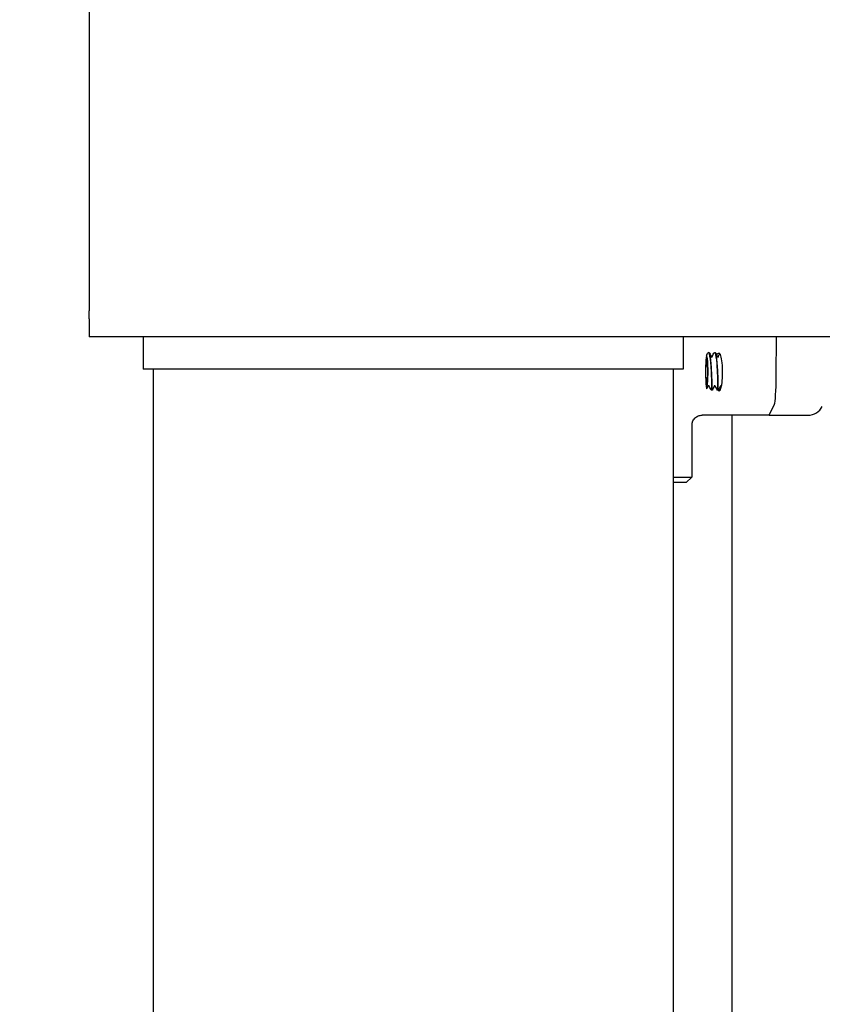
# Model space of a CAD drawing. Header units: inches. Extents: x 18 to 846, y -44 to 561.
# Tile 116 of 256: x 77 to 87, y 267 to 279. Entities that reach past the tile are written whole.
import ezdxf

# ---------------------------------------------------------------- set-up
doc = ezdxf.new("R2010")
doc.units = ezdxf.units.IN
doc.header["$LTSCALE"] = 24
doc.header["$MEASUREMENT"] = 0
doc.layers.add('Dimension (ANSI)', color=7, linetype='Continuous', lineweight=25)
doc.layers.add('Visible (ANSI)', color=7, linetype='Continuous', lineweight=30)
doc.styles.add('Note Text (ANSI)', font='tahoma.ttf')
doc.dimstyles.new('SB Fraction-16 (ANSI)', dxfattribs={"dimscale": 24, "dimtxt": 0.125, "dimasz": 0.098425, "dimexe": 0.125, "dimexo": 0.0625, "dimgap": 0.031496, "dimtad": 0, "dimtih": 1, "dimtoh": 1, "dimdec": 4, "dimrnd": 1e-08, "dimzin": 0, "dimdsep": 46, "dimlunit": 5, "dimtxsty": 'Note Text (ANSI)', "dimcen": 0.09, "dimdle": 0.393701, "dimclrd": 256, "dimclre": 256, "dimclrt": 256, "dimadec": 0, "dimazin": 3, "dimtfac": 0.96, "dimtofl": 0, "dimtmove": 0, "dimatfit": 3, "dimfxl": 1, "dimfrac": 2, "dimtolj": 1, "dimtzin": 12, "dimlwd": -1, "dimlwe": -1, "dimarcsym": 0})

# ---------------------------------------------------------------- blocks, each defined once
blk = doc.blocks.new('*D14')
at = {"layer": 'Defpoints', "color": 0, "transparency": 16777216}
for p in [(94.244, 347.082), (61.952, 275.082), (78.164, 275.082)]:
    blk.add_point(p, dxfattribs=at)
at = {"layer": 'Dimension (ANSI)', "transparency": 16777216}
for p, q in [((92.744, 347.082), (58.952, 347.082)), ((61.952, 344.719), (61.952, 313.369)), ((61.952, 277.444), (61.952, 308.794)), ((76.664, 275.082), (58.952, 275.082))]:
    blk.add_line(p, q, dxfattribs=at)
for points in [[(61.558, 344.719), (62.346, 344.719), (61.952, 347.082)], [(61.558, 277.444), (62.346, 277.444), (61.952, 275.082)]]:
    blk.add_solid(points, dxfattribs=at)
at = {"layer": 'Dimension (ANSI)', "transparency": 16777216, "insert": (59.89, 312.613), "char_height": 3, "attachment_point": 1, "style": 'Note Text (ANSI)'}
blk.add_mtext('\\A1;72', dxfattribs=at)
blk = doc.blocks.new('*D15')
at = {"layer": 'Defpoints', "color": 0, "transparency": 16777216}
for p in [(120.789, 378.582), (45.556, 94.87), (90.664, 94.87)]:
    blk.add_point(p, dxfattribs=at)
at = {"layer": 'Dimension (ANSI)', "transparency": 16777216}
for p, q in [((119.289, 378.582), (42.556, 378.582)), ((45.556, 376.219), (45.556, 240.375)), ((45.556, 97.232), (45.556, 235.076)), ((89.164, 94.87), (42.556, 94.87))]:
    blk.add_line(p, q, dxfattribs=at)
for points in [[(45.162, 376.219), (45.95, 376.219), (45.556, 378.582)], [(45.162, 97.232), (45.95, 97.232), (45.556, 94.87)]]:
    blk.add_solid(points, dxfattribs=at)
at = {"layer": 'Dimension (ANSI)', "transparency": 16777216, "insert": (36.416, 239.62), "char_height": 3, "attachment_point": 1, "style": 'Note Text (ANSI)'}
blk.add_mtext('\\A1;283 11/16', dxfattribs=at)

msp = doc.modelspace()

# ---------------------------------------------------------------- linework, layer by layer
at = {"layer": 'Visible (ANSI)'}
for p, q in [((78.16374, 280.40555), (78.16374, 275.75745)), ((78.16374, 275.75745), (78.16374, 275.45473)), ((78.16374, 275.45473), (78.16374, 275.38442)), ((78.16374, 275.28855), (78.16374, 275.38442)), ((78.16374, 275.28855), (78.16374, 275.0815)), ((78.78874, 275.0815), (78.16374, 275.0815)), ((78.78874, 275.0815), (78.78874, 274.7065)), ((85.03874, 275.0815), (78.78874, 275.0815)), ((94.16374, 275.0815), (85.03874, 275.0815)), ((85.03874, 275.0815), (85.03874, 274.7065)), ((86.11591, 274.62484), (86.11976, 275.0815)), ((86.11591, 274.62484), (86.11976, 275.0815)), ((85.33387, 274.90025), (85.3332, 274.90025)), ((85.40523, 274.90025), (85.40456, 274.90025)), ((85.03874, 274.7065), (78.78874, 274.7065)), ((78.90374, 274.7065), (78.90374, 257.2065)), ((84.92374, 274.7065), (84.92374, 257.2065)), ((85.36955, 274.46275), (85.36888, 274.46275)), ((85.4409, 274.46275), (85.44024, 274.46275)), ((86.03498, 274.17525), (86.09552, 274.3026)), ((86.03498, 274.17525), (86.09552, 274.3026)), ((86.03498, 274.17525), (85.26017, 274.17525)), ((85.60124, 274.17525), (85.60124, 261.2065)), ((86.03498, 274.17525), (86.48352, 274.17525)), ((85.13749, 274.0584), (85.13749, 273.4565)), ((84.92374, 273.4565), (85.13749, 273.4565)), ((85.07499, 273.394), (85.13749, 273.4565)), ((85.07499, 273.394), (84.92374, 273.394))]:
    msp.add_line(p, q, dxfattribs=at)
msp.add_ellipse((85.31225, 274.6815), major_axis=(0, 0.16579), ratio=0.06327788, dxfattribs=at)
msp.add_ellipse((85.31225, 274.6815), major_axis=(0, 0.16579), ratio=0.06327788, dxfattribs=at)
for centre, major_axis, ratio, start_param, end_param in [((85.45297, 274.67432), (0, 0.21875), 0.19466654, 2.88204519, 6.1722949), ((85.31225, 274.6815), (0, -0.21875), 0.06327788, 4.98647615, 5.04522331), ((86.09239, 274.67432), (0, -0.375), 0.06327788, 0.13234237, 1.43845395), ((86.09239, 274.67432), (0, -0.375), 0.06327788, 0.13234237, 1.43845395), ((86.48367, 274.36441), (-0.00667, -0.18904), 0.98925888, 0.03489261, 1.12346162)]:
    msp.add_ellipse(centre, major_axis=major_axis, ratio=ratio, start_param=start_param, end_param=end_param, dxfattribs=at)
for points, knots in [([(85.31951, 274.80612), (85.3186, 274.82328), (85.31748, 274.83739), (85.31491, 274.85874), (85.31347, 274.86541), (85.31043, 274.86994), (85.30887, 274.86735), (85.30582, 274.85272), (85.30438, 274.84043), (85.30217, 274.812), (85.30134, 274.79776), (85.29993, 274.76564), (85.29937, 274.74782), (85.29897, 274.72903)], [0, 0, 0, 0, 0.17072525, 0.17072525, 0.34964742, 0.34964742, 0.53676396, 0.53676396, 0.73207191, 0.73207191, 0.87817302, 0.87817302, 1.02849136, 1.02849136, 1.02849136, 1.02849136]), ([(85.33307, 274.9002), (85.33956, 274.90026), (85.34605, 274.87801), (85.35154, 274.83885), (85.35773, 274.79473), (85.3626, 274.72998), (85.36562, 274.66663), (85.36865, 274.60328), (85.36983, 274.54251), (85.36988, 274.505), (85.36992, 274.47776), (85.3694, 274.46324), (85.36888, 274.46303)], [1.86633141, 1.86633141, 1.86633141, 1.86633141, 2.6394946, 2.6394946, 2.6394946, 3.51032458, 3.51032458, 3.51032458, 4.381086, 4.381086, 4.381086, 5.01357117, 5.01357117, 5.01357117, 5.01357117]), ([(85.36955, 274.4628), (85.36963, 274.46277), (85.36971, 274.46312), (85.36979, 274.46385), (85.3705, 274.47021), (85.37098, 274.5059), (85.36993, 274.55867), (85.36889, 274.61127), (85.36629, 274.67986), (85.3619, 274.74103), (85.35746, 274.8028), (85.35121, 274.85582), (85.34416, 274.88169), (85.34084, 274.89389), (85.33735, 274.89995), (85.33387, 274.89993)], [-11.29624952, -11.29624952, -11.29624952, -11.29624952, -11.19621785, -11.19621785, -11.19621785, -10.32167204, -10.32167204, -10.32167204, -9.44984064, -9.44984064, -9.44984064, -8.56956395, -8.56956395, -8.56956395, -8.15465687, -8.15465687, -8.15465687, -8.15465687]), ([(85.334, 274.90025), (85.33685, 274.90012), (85.33928, 274.89869), (85.34268, 274.89544), (85.34391, 274.89353), (85.34505, 274.89133)], [0, 0, 0, 0, 0.059951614, 0.059951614, 0.122183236, 0.122183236, 0.122183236, 0.122183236]), ([(85.40443, 274.90012), (85.41041, 274.90011), (85.41639, 274.88154), (85.42158, 274.84778), (85.42803, 274.80594), (85.4332, 274.7416), (85.43646, 274.67722), (85.43972, 274.61286), (85.44108, 274.54972), (85.44122, 274.50982), (85.44133, 274.4796), (85.44078, 274.46316), (85.44023, 274.46293)], [8.14951672, 8.14951672, 8.14951672, 8.14951672, 8.86191375, 8.86191375, 8.86191375, 9.74502607, 9.74502607, 9.74502607, 10.62786696, 10.62786696, 10.62786696, 11.29675648, 11.29675648, 11.29675648, 11.29675648]), ([(85.44091, 274.46298), (85.44112, 274.46289), (85.44133, 274.46514), (85.4415, 274.46983), (85.4421, 274.48595), (85.44218, 274.53064), (85.44058, 274.5885), (85.43898, 274.64626), (85.43568, 274.71604), (85.43066, 274.77388), (85.42565, 274.83162), (85.41897, 274.87638), (85.41177, 274.89283), (85.40961, 274.89775), (85.40742, 274.90011), (85.40523, 274.90003)], [-17.57943483, -17.57943483, -17.57943483, -17.57943483, -17.32444239, -17.32444239, -17.32444239, -16.44774928, -16.44774928, -16.44774928, -15.57267175, -15.57267175, -15.57267175, -14.6990684, -14.6990684, -14.6990684, -14.43784218, -14.43784218, -14.43784218, -14.43784218]), ([(85.40536, 274.90025), (85.4082, 274.90012), (85.41064, 274.89869), (85.41404, 274.89544), (85.41526, 274.89353), (85.41641, 274.89133)], [0, 0, 0, 0, 0.059951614, 0.059951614, 0.122183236, 0.122183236, 0.122183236, 0.122183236]), ([(85.42267, 274.87924), (85.42791, 274.88371), (85.43325, 274.88713), (85.44632, 274.89326), (85.45345, 274.89415), (85.45768, 274.89173)], [0.733539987, 0.733539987, 0.733539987, 0.733539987, 0.826027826, 0.826027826, 0.977039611, 0.977039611, 0.977039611, 0.977039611]), ([(85.29897, 274.72903), (85.29876, 274.71907), (85.29852, 274.70303), (85.29842, 274.6624), (85.29858, 274.64195), (85.29892, 274.62229)], [0, 0, 0, 0, 0.080074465, 0.080074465, 0.160205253, 0.160205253, 0.160205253, 0.160205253]), ([(85.32226, 274.73105), (85.32194, 274.74728), (85.32149, 274.76253), (85.32038, 274.78982), (85.31987, 274.79937), (85.31951, 274.80612)], [0, 0, 0, 0, 0.129620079, 0.129620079, 0.245243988, 0.245243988, 0.245243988, 0.245243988]), ([(85.32271, 274.6446), (85.32276, 274.65336), (85.32284, 274.66583), (85.32276, 274.69819), (85.32258, 274.71481), (85.32226, 274.73105)], [0, 0, 0, 0, 0.067079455, 0.067079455, 0.14228403, 0.14228403, 0.14228403, 0.14228403]), ([(85.29917, 274.61003), (85.29959, 274.59076), (85.3002, 274.57255), (85.30175, 274.54004), (85.30253, 274.52906), (85.30306, 274.52279)], [0.014579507, 0.014579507, 0.014579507, 0.014579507, 0.170103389, 0.170103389, 0.325528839, 0.325528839, 0.325528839, 0.325528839]), ([(85.30306, 274.52279), (85.30445, 274.50646), (85.30602, 274.49449), (85.3093, 274.48122), (85.31098, 274.47965), (85.3142, 274.48678), (85.31571, 274.49501), (85.3184, 274.51981), (85.31956, 274.5358), (85.32111, 274.56807), (85.32163, 274.58258), (85.32238, 274.61297), (85.32262, 274.62864), (85.32271, 274.6446)], [0, 0, 0, 0, 0.20838633, 0.20838633, 0.40855087, 0.40855087, 0.6004911, 0.6004911, 0.78420485, 0.78420485, 0.91105327, 0.91105327, 1.03372243, 1.03372243, 1.03372243, 1.03372243]), ([(85.33354, 274.51571), (85.33281, 274.51571), (85.33208, 274.51559), (85.33072, 274.51513), (85.33008, 274.51479), (85.32895, 274.51393), (85.32844, 274.51341), (85.32788, 274.5126), (85.32773, 274.51235), (85.3276, 274.5121)], [0, 0, 0, 0, 0.0055292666, 0.0055292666, 0.0109542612, 0.0109542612, 0.0163780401, 0.0163780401, 0.018633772, 0.018633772, 0.018633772, 0.018633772]), ([(85.33947, 274.5121), (85.33923, 274.51257), (85.33892, 274.51302), (85.33816, 274.51388), (85.3377, 274.51428), (85.33661, 274.515), (85.33595, 274.51529), (85.33471, 274.51563), (85.33412, 274.51571), (85.33354, 274.51571)], [0, 0, 0, 0, 0.0042008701, 0.0042008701, 0.0088114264, 0.0088114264, 0.0141839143, 0.0141839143, 0.0186448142, 0.0186448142, 0.0186448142, 0.0186448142]), ([(85.40489, 274.51571), (85.40417, 274.51571), (85.40343, 274.51559), (85.40208, 274.51513), (85.40143, 274.51479), (85.4003, 274.51393), (85.3998, 274.51341), (85.39924, 274.5126), (85.39909, 274.51235), (85.39896, 274.5121)], [0, 0, 0, 0, 0.0055292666, 0.0055292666, 0.0109542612, 0.0109542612, 0.0163780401, 0.0163780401, 0.018633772, 0.018633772, 0.018633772, 0.018633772]), ([(85.41083, 274.5121), (85.41059, 274.51257), (85.41027, 274.51302), (85.40952, 274.51388), (85.40906, 274.51428), (85.40797, 274.515), (85.40731, 274.51529), (85.40607, 274.51563), (85.40548, 274.51571), (85.40489, 274.51571)], [0, 0, 0, 0, 0.0042008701, 0.0042008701, 0.0088114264, 0.0088114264, 0.0141839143, 0.0141839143, 0.0186448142, 0.0186448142, 0.0186448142, 0.0186448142]), ([(85.47625, 274.51571), (85.47552, 274.51571), (85.47479, 274.51559), (85.47343, 274.51513), (85.47279, 274.51479), (85.47166, 274.51393), (85.47116, 274.51341), (85.47059, 274.5126), (85.47044, 274.51235), (85.47031, 274.5121)], [0, 0, 0, 0, 0.0055292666, 0.0055292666, 0.0109542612, 0.0109542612, 0.0163780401, 0.0163780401, 0.018633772, 0.018633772, 0.018633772, 0.018633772]), ([(85.4817, 274.51289), (85.48157, 274.51308), (85.48142, 274.51326), (85.48088, 274.51388), (85.48041, 274.51428), (85.47932, 274.515), (85.47867, 274.51529), (85.47742, 274.51563), (85.47683, 274.51571), (85.47625, 274.51571)], [0.0024087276, 0.0024087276, 0.0024087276, 0.0024087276, 0.0042008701, 0.0042008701, 0.0088114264, 0.0088114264, 0.0141839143, 0.0141839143, 0.0186448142, 0.0186448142, 0.0186448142, 0.0186448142]), ([(85.36888, 274.46275), (85.36812, 274.46279), (85.36736, 274.46295), (85.36599, 274.46351), (85.36536, 274.46389), (85.36434, 274.46476), (85.36392, 274.46525), (85.36344, 274.46594), (85.3633, 274.46618), (85.36319, 274.4664)], [0, 0, 0, 0, 0.0060535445, 0.0060535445, 0.011940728, 0.011940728, 0.0176094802, 0.0176094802, 0.0208164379, 0.0208164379, 0.0208164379, 0.0208164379]), ([(85.37524, 274.4664), (85.37505, 274.46604), (85.37479, 274.46561), (85.37411, 274.4648), (85.37371, 274.4644), (85.37275, 274.4637), (85.37218, 274.46339), (85.37094, 274.46292), (85.37024, 274.46278), (85.36955, 274.46275)], [0, 0, 0, 0, 0.0052971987, 0.0052971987, 0.0100954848, 0.0100954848, 0.015292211, 0.015292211, 0.0208236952, 0.0208236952, 0.0208236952, 0.0208236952]), ([(85.44024, 274.46275), (85.43948, 274.46279), (85.43872, 274.46295), (85.43735, 274.46351), (85.43672, 274.46389), (85.43569, 274.46476), (85.43528, 274.46525), (85.4348, 274.46594), (85.43466, 274.46618), (85.43455, 274.4664)], [0, 0, 0, 0, 0.0060535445, 0.0060535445, 0.011940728, 0.011940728, 0.0176094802, 0.0176094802, 0.0208164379, 0.0208164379, 0.0208164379, 0.0208164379]), ([(85.44659, 274.4664), (85.44641, 274.46604), (85.44614, 274.46561), (85.44546, 274.4648), (85.44506, 274.4644), (85.44411, 274.4637), (85.44354, 274.46339), (85.44229, 274.46292), (85.4416, 274.46278), (85.44091, 274.46275)], [0, 0, 0, 0, 0.0052971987, 0.0052971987, 0.0100954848, 0.0100954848, 0.015292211, 0.015292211, 0.0208236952, 0.0208236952, 0.0208236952, 0.0208236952]), ([(85.14571, 274.09908), (85.14574, 274.09915), (85.14577, 274.09921), (85.15223, 274.11432), (85.16151, 274.12796), (85.18465, 274.15081), (85.19825, 274.15982), (85.22811, 274.1721), (85.24406, 274.17525), (85.26017, 274.17525)], [0.129608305, 0.129608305, 0.129608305, 0.129608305, 0.130176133, 0.130176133, 0.254816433, 0.254816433, 0.37825086, 0.37825086, 0.501295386, 0.501295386, 0.501295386, 0.501295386]), ([(85.14571, 274.09908), (85.14477, 274.09687), (85.14387, 274.09454), (85.1422, 274.08963), (85.14143, 274.08706), (85.14007, 274.08172), (85.13947, 274.07895), (85.1385, 274.07325), (85.13813, 274.07033), (85.13762, 274.06441), (85.13749, 274.06141), (85.13749, 274.0584)], [-1.5641725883, -1.5641725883, -1.5641725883, -1.5641725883, -1.5528332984, -1.5528332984, -1.5414940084, -1.5414940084, -1.5301547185, -1.5301547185, -1.5188154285, -1.5188154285, -1.5074761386, -1.5074761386, -1.5074761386, -1.5074761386])]:
    msp.add_open_spline(points, degree=3, knots=knots, dxfattribs=at)
for points in [[(85.30943, 274.86706), (85.31363, 274.87515), (85.31783, 274.88324), (85.32202, 274.89133)], [(85.32202, 274.89133), (85.32425, 274.89564), (85.32729, 274.89999), (85.33307, 274.90025)], [(85.34505, 274.89133), (85.35294, 274.8761), (85.36084, 274.86088), (85.36875, 274.84567)], [(85.36773, 274.84763), (85.36807, 274.84748), (85.36859, 274.8473), (85.36921, 274.8473)], [(85.36921, 274.8473), (85.37031, 274.8473), (85.37111, 274.84786), (85.37111, 274.84786)], [(85.3707, 274.84763), (85.37827, 274.86219), (85.38583, 274.87676), (85.39338, 274.89133)], [(85.39338, 274.89133), (85.39561, 274.89564), (85.39865, 274.89999), (85.40443, 274.90025)], [(85.41641, 274.89133), (85.4243, 274.8761), (85.4322, 274.86088), (85.44011, 274.84567)], [(85.43909, 274.84763), (85.43943, 274.84748), (85.43995, 274.8473), (85.44057, 274.8473)], [(85.44057, 274.8473), (85.44167, 274.8473), (85.44246, 274.84786), (85.44246, 274.84786)], [(85.44205, 274.84763), (85.44875, 274.86051), (85.45544, 274.8734), (85.46212, 274.88629)], [(85.3276, 274.5121), (85.32253, 274.50235), (85.31746, 274.49259), (85.3124, 274.48283)], [(85.36319, 274.4664), (85.35529, 274.48164), (85.34739, 274.49687), (85.33947, 274.5121)], [(85.39896, 274.5121), (85.39104, 274.49687), (85.38313, 274.48164), (85.37524, 274.4664)], [(85.43455, 274.4664), (85.42665, 274.48164), (85.41875, 274.49687), (85.41083, 274.5121)], [(85.47031, 274.5121), (85.46239, 274.49687), (85.45449, 274.48164), (85.44659, 274.4664)]]:
    msp.add_open_spline(points, degree=3, dxfattribs=at)

# ---------------------------------------------------------------- dimensions: what is measured, and where the dimension line sits
at = {"layer": 'Dimension (ANSI)'}
for base, p1, p2, angle, picture, middle in [((45.55597, 94.8698), (120.78874, 378.5815), (90.66374, 94.8698), 270, '*D15', (45.55597, 237.72565)), ((61.95205, 275.0815), (94.24374, 347.0815), (78.16374, 275.0815), 90, '*D14', (61.95205, 311.0815))]:
    dim = msp.add_linear_dim(base=base, p1=p1, p2=p2, angle=angle, dimstyle='SB Fraction-16 (ANSI)', override={"dimgap": 0.031496, "dimdec": 4, "dimtol": 0, "dimlim": 0, "dimtp": 0, "dimtm": 0, "dimtdec": 2, "dimatfit": 1}, dxfattribs=at)
    dim.commit()
    dim.dimension.update_dxf_attribs({"geometry": picture, "text_midpoint": middle, "dimtype": 160})

doc.saveas('drawing.dxf')
